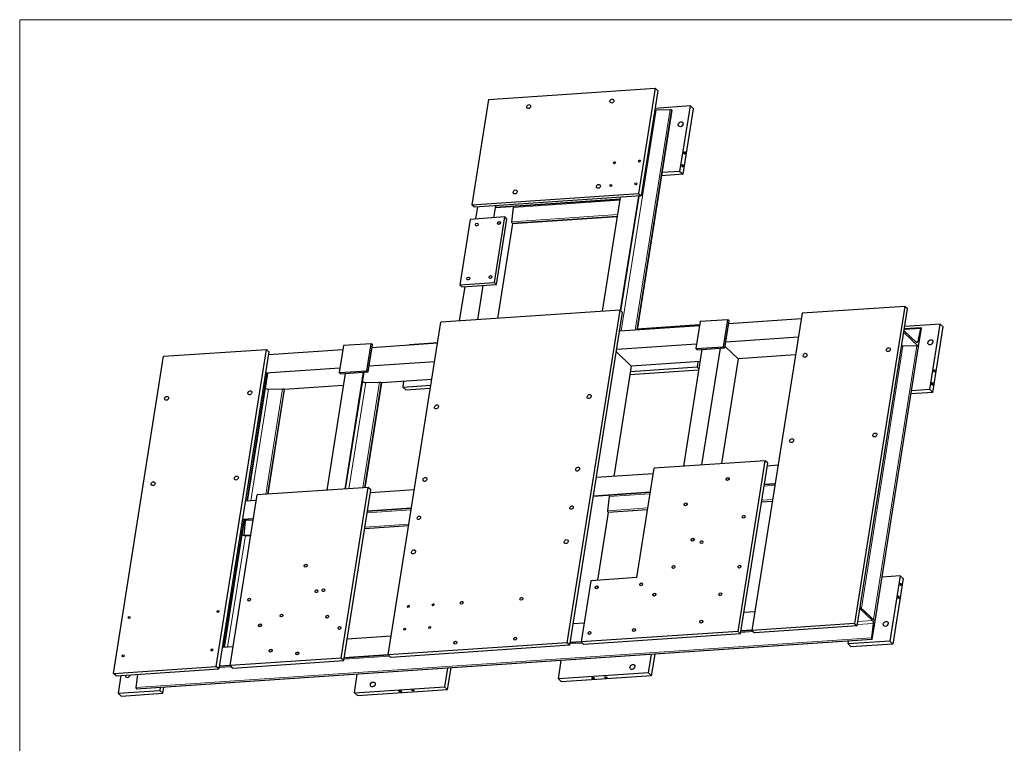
# Model space of a CAD drawing. Header units: millimetres. Extents: x -62 to 6744, y -106 to 4796.
# Tile 3 of 10: x 200 to 3341, y 2363 to 4672. Entities that reach past the tile are written whole.
import ezdxf

# ---------------------------------------------------------------- set-up
doc = ezdxf.new("R2010")
doc.units = ezdxf.units.MM
doc.layers.get('0').update_dxf_attribs({"color": 157, "lineweight": 0})

# ---------------------------------------------------------------- blocks, each defined once
blk = doc.blocks.new('a', base_point=(446, 2474.5))
at = {"color": 157, "linetype": 'Continuous', "lineweight": 30, "true_color": 0x44607b}
for p, q in [((1696, 4417.3), (2227.4, 4453.1)), ((2227.4, 4453.1), (2174.2, 4117.3)), ((2235.8, 4445.3), (2182.6, 4109.4)), ((2227.4, 4453.1), (2235.8, 4445.3)), ((1696, 4417.3), (1642.8, 4081.5)), ((2280.7, 4383.7), (2169.6, 3682)), ((2339.7, 4396.6), (2226.9, 4389)), ((2230.5, 4384.7), (2274.9, 4385.8)), ((2279.9, 4384.4), (2280.7, 4383.7)), ((2306.6, 4187.8), (2339.7, 4396.6)), ((2316.4, 4178.7), (2349.4, 4387.5)), ((2349.4, 4387.5), (2339.7, 4396.6)), ((2316.4, 4178.7), (2247.5, 4174.1)), ((2306.6, 4187.8), (2249.1, 4184)), ((2306.6, 4187.8), (2316.4, 4178.7)), ((1642.8, 4081.5), (2174.2, 4117.3)), ((2174.2, 4117.3), (2182.6, 4109.4)), ((2182.6, 4109.4), (1651.2, 4073.6)), ((1716.9, 4073.5), (2115.5, 4100.4)), ((1718.5, 4072.4), (2115.3, 4099.2)), ((2116.2, 4104.9), (2058.6, 3741.3)), ((2173.8, 4108.8), (2116.1, 3744.4)), ((2175.2, 4108.9), (2117.3, 3743.3)), ((1651.2, 4073.6), (1642.8, 4081.5)), ((1660.1, 4074.2), (1654, 4036)), ((1717.6, 4078.1), (1711.6, 4039.9)), ((1717.7, 4072.8), (1716.9, 4073.5)), ((1770.1, 4027.3), (1775.1, 4072.7)), ((1637, 4034.8), (1603.9, 3826.1)), ((1747.7, 4042.3), (1637, 4034.8)), ((1714.6, 3833.5), (1747.7, 4042.3)), ((1721.7, 3826.9), (1754.7, 4035.7)), ((1772.1, 4021.6), (1724.1, 3718.8)), ((1754.7, 4035.7), (1747.7, 4042.3)), ((1772.1, 4021.6), (1771.3, 4022.3)), ((1772.1, 4021.6), (2106.6, 4044.1)), ((1603.9, 3826.1), (1714.6, 3833.5)), ((1721.7, 3826.9), (1714.6, 3833.5)), ((1619.8, 3820), (1602.5, 3710.6)), ((1611, 3819.4), (1603.9, 3826.1)), ((1611, 3819.4), (1721.7, 3826.9)), ((1677.4, 3823.9), (1660.1, 3714.5)), ((2115.3, 3745.2), (1544, 3706.6)), ((1947.1, 2683.2), (2115.3, 3745.2)), ((2123.7, 3737.3), (2115.3, 3745.2)), ((3024.1, 3757), (2696.4, 3734.9)), ((3024.1, 3757), (2863.8, 2745)), ((2872.2, 2737.1), (3032.5, 3749.1)), ((3032.5, 3749.1), (3024.1, 3757)), ((1955.5, 2675.3), (2123.7, 3737.3)), ((2370.9, 3708.5), (2357.2, 3622.3)), ((2459.5, 3714.5), (2370.9, 3708.5)), ((2445.8, 3628.3), (2459.5, 3714.5)), ((2449.8, 3624.6), (2463.4, 3710.8)), ((2463.4, 3710.8), (2459.5, 3714.5)), ((2693.6, 3717.3), (2462, 3701.7)), ((2696.4, 3734.9), (2536.1, 2722.9)), ((1375.8, 2644.7), (1544, 3706.6)), ((2368.8, 3695.4), (2114.4, 3678.3)), ((2369.2, 3698.2), (2170, 3684.7)), ((3061, 3641.4), (3021.6, 3678.5)), ((3075.8, 3688.6), (3022.4, 3685)), ((3136.4, 3700.5), (3023.6, 3692.9)), ((3074.3, 3686.6), (3065.6, 3644.8)), ((3068, 3628.6), (3077.4, 3687.6)), ((3077.4, 3687.6), (3076.6, 3688.3)), ((3103.3, 3491.7), (3136.4, 3700.5)), ((3113, 3482.6), (3146.1, 3691.4)), ((3146.1, 3691.4), (3136.4, 3700.5)), ((2684.3, 3658.3), (2452.7, 3642.7)), ((3020.5, 3673.3), (3068, 3628.6)), ((659.3, 3597.6), (987, 3619.7)), ((826.7, 2607.6), (987, 3619.7)), ((987, 3619.7), (995.4, 3611.8)), ((1230.7, 3618.7), (993.9, 3602.7)), ((1232.7, 3631.8), (1219.1, 3545.6)), ((1321.3, 3637.8), (1232.7, 3631.8)), ((1307.7, 3551.6), (1321.3, 3637.8)), ((1311.6, 3547.8), (1325.3, 3634)), ((1325.3, 3634), (1321.3, 3637.8)), ((1533.3, 3639.1), (1323.9, 3625)), ((1443.7, 3635.8), (1443.3, 3633)), ((1443.7, 3635.8), (1533.8, 3641.8)), ((2359.5, 3636.4), (2105, 3619.3)), ((2376.7, 3619.6), (2317.7, 3246.9)), ((2357.2, 3622.3), (2445.8, 3628.3)), ((2361.2, 3618.6), (2357.2, 3622.3)), ((2361.2, 3618.6), (2449.8, 3624.6)), ((2434.3, 3623.5), (2375.3, 3250.8)), ((2449.8, 3624.6), (2445.8, 3628.3)), ((2450.5, 3629.1), (2492.3, 3589.7)), ((2929.3, 2752.6), (3068, 3628.6)), ((3062.3, 3630.7), (3017.9, 3629.6)), ((499, 2585.5), (659.3, 3597.6)), ((995.4, 3611.8), (835.1, 2599.7)), ((2103.8, 3611.5), (2151.3, 3566.7)), ((2370.7, 3581.5), (2151.3, 3566.7)), ((2492.3, 3589.7), (2439.3, 3255.2)), ((2675.4, 3602.1), (2492.3, 3589.7)), ((1221.3, 3559.7), (984.6, 3543.7)), ((1219.1, 3545.6), (1307.7, 3551.6)), ((1311.6, 3547.8), (1307.7, 3551.6)), ((1524, 3580.1), (1314.5, 3566)), ((2151.3, 3566.7), (2095.6, 3214.5)), ((2366.2, 3553.5), (2146.9, 3538.7)), ((2361, 3562.9), (2148.5, 3548.6)), ((2363.9, 3581.1), (2361, 3562.9)), ((2366.9, 3557.4), (2361, 3562.9)), ((989, 3544), (924.3, 3135.6)), ((990.2, 3542.4), (925.8, 3135.7)), ((989, 3544), (989.8, 3543.3)), ((1238.6, 3542.9), (1179.5, 3170.2)), ((1223.1, 3541.8), (1219.1, 3545.6)), ((1223.1, 3541.8), (1311.6, 3547.8)), ((1296.1, 3546.8), (1237.1, 3174.1)), ((1297.6, 3546.9), (1238.6, 3174.2)), ((1515.1, 3523.8), (1354.2, 3513)), ((983, 3497), (984, 3496)), ((1044.2, 3492.1), (991.2, 3157.5)), ((994, 3493.1), (1038.4, 3494.3)), ((1043.4, 3492.8), (1044.2, 3492.1)), ((1232.5, 3504.8), (1044.2, 3492.1)), ((1293, 3517.9), (1294, 3516.9)), ((1354.2, 3513), (1301.2, 3178.4)), ((1304, 3514), (1348.4, 3515.2)), ((1353.4, 3513.7), (1354.2, 3513)), ((1425, 3517.8), (1422.2, 3499.6)), ((1422.2, 3499.6), (1512.2, 3505.7)), ((1422.2, 3499.6), (1431.9, 3490.5)), ((1431.9, 3490.5), (1510.6, 3495.8)), ((3103.3, 3491.7), (3045.8, 3487.9)), ((3103.3, 3491.7), (3113, 3482.6)), ((3113, 3482.6), (3044.2, 3478)), ((2168.5, 2891.2), (2223.8, 3240.6)), ((2578.1, 3264.5), (2223.8, 3240.6)), ((2491.8, 2719.9), (2578.1, 3264.5)), ((2500.2, 2712), (2586.5, 3256.6)), ((2586.5, 3256.6), (2578.1, 3264.5)), ((2619.6, 3249.9), (2585, 3247.5)), ((2221, 3223), (2040.3, 3210.8)), ((1311.5, 3179.1), (957.2, 3155.2)), ((1225.3, 2634.5), (1311.5, 3179.1)), ((1319.9, 3171.2), (1311.5, 3179.1)), ((2610.1, 3189.7), (2575.5, 3187.3)), ((2610.2, 3190.9), (2575.7, 3188.5)), ((871, 2610.6), (957.2, 3155.2)), ((1233.7, 2626.6), (1319.9, 3171.2)), ((1459.3, 3171.6), (1318.5, 3162.1)), ((2211.5, 3162.8), (2030.8, 3150.6)), ((2211.7, 3164), (2031, 3151.8)), ((2080.3, 3150.3), (2075.3, 3105)), ((954.4, 3137.6), (919.9, 3135.3)), ((1449.8, 3111.4), (1308.9, 3101.9)), ((1450, 3112.6), (1309.1, 3103.1)), ((2601.3, 3134.6), (2566.8, 3132.3)), ((945.1, 3078.6), (910.6, 3076.3)), ((2077.3, 3099.3), (2043, 2882.7)), ((2076.5, 3100), (2077.3, 3099.3)), ((2202.8, 3107.7), (2077.3, 3099.3)), ((915, 3076.6), (850.3, 2668.1)), ((916.2, 3075), (851.8, 2668.2)), ((915, 3076.6), (915.8, 3075.8)), ((915.9, 3026.8), (920.9, 3072.2)), ((944.9, 3077.4), (916.1, 3075.4)), ((1441.1, 3056.4), (1300.2, 3046.9)), ((920, 3025.7), (936.8, 3026.1)), ((2168.5, 2891.2), (2022.3, 2881.3)), ((3009.2, 2897.2), (2951.6, 2893.3)), ((3009.2, 2897.2), (2976.1, 2688.4)), ((3018.9, 2888.1), (3009.2, 2897.2)), ((2022.3, 2881.3), (1991.4, 2686.2)), ((3018.9, 2888.1), (2985.8, 2679.3)), ((2929.3, 2752.6), (2881.8, 2797.4)), ((2545.6, 2782.4), (2511, 2780.1)), ((2881.2, 2791.7), (2920.6, 2754.6)), ((2000.8, 2745.7), (1966.3, 2743.4)), ((2863.8, 2745), (2536.1, 2722.9)), ((2872.2, 2737.1), (2544.5, 2715)), ((2863.8, 2745), (2872.2, 2737.1)), ((2923, 2744.7), (2918, 2699.3)), ((2920, 2693.6), (2929.3, 2752.6)), ((1385.3, 2704.2), (1244.4, 2694.7)), ((2491.8, 2719.9), (1991.4, 2686.2)), ((2500.2, 2712), (1999.8, 2678.3)), ((2500.2, 2712), (2491.8, 2719.9)), ((2536.8, 2722.3), (2501.5, 2719.9)), ((2536.2, 2723.4), (2501.7, 2721.1)), ((2536.1, 2722.9), (2544.5, 2715)), ((2920, 2693.6), (572.9, 2535.4)), ((1947.1, 2683.2), (1375.8, 2644.7)), ((1955.5, 2675.3), (1384.2, 2636.8)), ((1955.5, 2675.3), (1947.1, 2683.2)), ((1992.1, 2685.5), (1956.8, 2683.1)), ((1991.5, 2686.7), (1957, 2684.4)), ((1991.4, 2686.2), (1999.8, 2678.3)), ((2843.3, 2679.5), (2844.7, 2688.6)), ((2976.1, 2688.4), (2843.3, 2679.5)), ((2853, 2670.4), (2843.3, 2679.5)), ((2985.8, 2679.3), (2853, 2670.4)), ((2919.2, 2694.4), (2920, 2693.6)), ((2976.1, 2688.4), (2985.8, 2679.3)), ((880.4, 2670.1), (845.9, 2667.8)), ((1376.5, 2644), (1234.9, 2634.5)), ((1375.9, 2645.2), (1235.1, 2635.7)), ((1384.2, 2636.8), (1375.8, 2644.7)), ((2206.5, 2587.2), (2215.8, 2646.2)), ((2216.2, 2578), (2227.1, 2646.9)), ((499, 2585.5), (826.7, 2607.6)), ((835.1, 2599.7), (826.7, 2607.6)), ((871.7, 2610), (836.3, 2607.6)), ((871.1, 2611.1), (836.5, 2608.8)), ((1225.3, 2634.5), (871, 2610.6)), ((871, 2610.6), (879.4, 2602.7)), ((879.4, 2602.7), (1233.7, 2626.6)), ((1233.7, 2626.6), (1225.3, 2634.5)), ((1918.6, 2567.8), (1928, 2626.8)), ((507.4, 2577.6), (499, 2585.5)), ((507.4, 2577.6), (835.1, 2599.7)), ((522.8, 2578.7), (513.8, 2522.4)), ((575.4, 2582.2), (570.8, 2541.1)), ((1267.7, 2523.9), (1277, 2582.9)), ((1564.9, 2602.3), (1555.5, 2543.3)), ((1565.2, 2534.1), (1576.1, 2603)), ((2206.5, 2587.2), (1918.6, 2567.8)), ((2216.2, 2578), (1928.4, 2558.6)), ((2216.2, 2578), (2206.5, 2587.2)), ((1928.4, 2558.6), (1918.6, 2567.8)), ((513.8, 2522.4), (646.7, 2531.4)), ((523.6, 2513.3), (513.8, 2522.4)), ((523.6, 2513.3), (656.4, 2522.3)), ((572.1, 2536.1), (572.9, 2535.4)), ((648.1, 2540.5), (646.7, 2531.4)), ((646.7, 2531.4), (656.4, 2522.3)), ((656.4, 2522.3), (659.4, 2541.2)), ((1267.7, 2523.9), (1555.5, 2543.3)), ((1267.7, 2523.9), (1277.4, 2514.7)), ((1277.4, 2514.7), (1565.2, 2534.1)), ((1555.5, 2543.3), (1565.2, 2534.1))]:
    blk.add_line(p, q, dxfattribs=at)
at = {"color": 52, "linetype": 'Continuous', "lineweight": 0, "true_color": 0xdcdc00}
for p, q in [((2230.5, 4384.7), (2118.7, 3678.6)), ((2274.9, 4385.8), (2163.4, 3681.6)), ((2279.9, 4384.4), (2168.7, 3681.9)), ((1717.7, 4072.8), (2115.4, 4099.6)), ((1775.1, 4072.7), (2114.7, 4095.5)), ((2174.7, 4108.9), (2116.8, 3743.7)), ((2176.4, 4109), (2118.3, 3742.3)), ((1770.1, 4027.3), (2107.5, 4050)), ((1771.3, 4022.3), (2106.7, 4044.9)), ((3074.3, 3686.6), (3022, 3683.1)), ((3065.6, 3644.8), (3058, 3644.2)), ((2885.5, 2793.9), (3017.9, 3629.6)), ((2924, 2757.6), (3062.3, 3630.7)), ((2928.6, 2753.4), (3067.3, 3629.3)), ((989.8, 3543.3), (925.2, 3135.6)), ((1297, 3546.8), (1238, 3174.2)), ((984, 3496), (927, 3135.7)), ((994, 3493.1), (937.5, 3136.5)), ((1038.4, 3494.3), (985, 3157.1)), ((1043.4, 3492.8), (990.3, 3157.5)), ((1294, 3516.9), (1239.8, 3174.3)), ((1304, 3514), (1250.3, 3175)), ((1348.4, 3515.2), (1295, 3178)), ((1353.4, 3513.7), (1300.3, 3178.4)), ((2609.5, 3186), (2574.9, 3183.7)), ((2610.1, 3190.1), (2575.6, 3187.7)), ((2211.5, 3163.2), (2030.9, 3151)), ((2210.9, 3159.1), (2080.3, 3150.3)), ((1449.8, 3111.8), (1309, 3102.4)), ((2203.7, 3113.6), (2075.3, 3105)), ((2601.5, 3135.4), (2566.9, 3133.1)), ((2602.3, 3140.5), (2567.7, 3138.2)), ((1449.2, 3107.8), (1308.4, 3098.3)), ((2202.9, 3108.5), (2076.5, 3100)), ((915.8, 3075.8), (851.2, 2668.2)), ((945, 3077.8), (915.8, 3075.8)), ((944.3, 3073.8), (920.9, 3072.2)), ((1441.2, 3057.2), (1300.3, 3047.7)), ((1442, 3062.3), (1301.2, 3052.8)), ((910, 3028.6), (852.9, 2668.3)), ((920, 3025.7), (863.5, 2669)), ((937.1, 3028.2), (915.9, 3026.8)), ((2881.2, 2791.7), (2880.9, 2791.7)), ((2923, 2744.7), (2872.9, 2741.3)), ((2920.6, 2754.6), (2874.5, 2751.5)), ((2540.4, 2718.9), (2500.9, 2716.2)), ((2536.4, 2722.6), (2501.5, 2720.3)), ((2918, 2699.3), (570.8, 2541.1)), ((2919.2, 2694.4), (572.1, 2536.1)), ((1995.7, 2682.2), (1956.2, 2679.5)), ((1991.7, 2685.9), (1956.8, 2683.6)), ((1380.1, 2640.7), (1234.3, 2630.8)), ((1376.1, 2644.4), (1235, 2634.9)), ((871.2, 2610.4), (836.4, 2608)), ((875.2, 2606.6), (835.8, 2604))]:
    blk.add_line(p, q, dxfattribs=at)
at = {"color": 157, "linetype": 'Continuous', "lineweight": 30, "true_color": 0x44607b}
for centre, major_axis, ratio in [((1823.8, 4394.5), (-4.8, -5.1), 0.795359), ((2089.5, 4412.4), (-4.8, -5.1), 0.795359), ((2308.6, 4338.4), (-6, -6.37), 0.795359), ((2321.6, 4246.8), (-0.29, 4.24), 0.460377), ((2097.8, 4215.4), (-2.31, -2.46), 0.795359), ((2177.5, 4220.8), (-2.31, -2.46), 0.795359), ((2315.1, 4206), (-0.29, 4.24), 0.460377), ((2046.4, 4140.1), (-4.8, -5.1), 0.795359), ((2166, 4148.2), (-2.31, -2.46), 0.795359), ((1780.7, 4122.2), (-4.8, -5.1), 0.795359), ((2086.3, 4142.8), (-2.31, -2.46), 0.795359), ((1658.4, 4018.3), (-3.51, -3.73), 0.795359), ((1729.3, 4023.1), (-3.51, -3.73), 0.795359), ((1631.1, 3845.9), (-3.51, -3.73), 0.795359), ((1702, 3850.7), (-3.51, -3.73), 0.795359), ((3105.3, 3642.3), (-6, -6.37), 0.795359), ((2971.6, 3618.8), (-4.8, -5.1), 0.795359), ((2705.8, 3600.9), (-4.8, -5.1), 0.795359), ((3118.3, 3550.7), (-0.29, 4.24), 0.460377), ((934.4, 3481.4), (-4.8, -5.1), 0.795359), ((3111.8, 3509.9), (-0.29, 4.24), 0.460377), ((668.7, 3463.5), (-4.8, -5.1), 0.795359), ((2016.8, 3469.1), (-4.8, -5.1), 0.795359), ((1529.7, 3436.3), (-4.8, -5.1), 0.795359), ((2662.7, 3328.6), (-4.8, -5.1), 0.795359), ((2928.4, 3346.5), (-4.8, -5.1), 0.795359), ((1980.2, 3237.7), (-4.8, -5.1), 0.795359), ((891.3, 3209.1), (-4.8, -5.1), 0.795359), ((1493, 3204.8), (-4.8, -5.1), 0.795359), ((2458.7, 3206.4), (-3.51, -3.73), 0.795359), ((625.6, 3191.2), (-4.8, -5.1), 0.795359), ((1960.8, 3115.1), (-4.11, -4.37), 0.795359), ((2324.5, 3125.5), (-3.51, -3.73), 0.795359), ((1473.6, 3082.3), (-4.11, -4.37), 0.795359), ((2509.7, 3085.4), (-3.51, -3.73), 0.795359), ((2347, 3012.6), (-3.51, -3.73), 0.795359), ((1943.5, 3006.2), (-4.8, -5.1), 0.795359), ((2375.4, 3004.5), (-3.51, -3.73), 0.795359), ((1456.4, 2973.4), (-4.8, -5.1), 0.795359), ((1112.7, 2929.4), (-3.51, -3.73), 0.795359), ((2286, 2924.9), (-3.51, -3.73), 0.795359), ((2496.4, 2926.2), (-3.51, -3.73), 0.795359), ((2040.9, 2860.1), (-3.51, -3.73), 0.795359), ((2182.6, 2869.7), (-3.51, -3.73), 0.795359), ((3010.4, 2870), (-0.29, 4.24), 0.460377), ((1146.9, 2848.1), (-3.51, -3.73), 0.795359), ((1169.3, 2851.2), (-3.51, -3.73), 0.795359), ((1800.7, 2823.7), (-3.51, -3.73), 0.795359), ((2225, 2837.2), (-3.51, -3.73), 0.795359), ((2435.5, 2838.4), (-3.51, -3.73), 0.795359), ((3004, 2829.1), (-0.29, 4.24), 0.460377), ((932.3, 2820.7), (-3.51, -3.73), 0.795359), ((1439.8, 2799.4), (-2.31, -2.46), 0.795359), ((1519.5, 2804.8), (-2.31, -2.46), 0.795359), ((1610.3, 2810.9), (-3.51, -3.73), 0.795359), ((549.2, 2764), (-2.31, -2.46), 0.795359), ((832.6, 2783.1), (-2.31, -2.46), 0.795359), ((1035.1, 2770.3), (-3.51, -3.73), 0.795359), ((1181.1, 2766.8), (-3.51, -3.73), 0.795359), ((966.6, 2739.4), (-3.51, -3.73), 0.795359), ((1220.2, 2730.2), (-3.51, -3.73), 0.795359), ((1508, 2732.1), (-2.31, -2.46), 0.795359), ((2374.5, 2750.7), (-3.51, -3.73), 0.795359), ((2963, 2743.7), (-6, -6.37), 0.795359), ((1428.3, 2726.8), (-2.31, -2.46), 0.795359), ((1780.6, 2696.6), (-3.51, -3.73), 0.795359), ((2017.9, 2714.9), (-3.51, -3.73), 0.795359), ((2159.6, 2724.4), (-3.51, -3.73), 0.795359), ((1590.2, 2683.8), (-3.51, -3.73), 0.795359), ((529.8, 2641.5), (-2.31, -2.46), 0.795359), ((813.2, 2660.6), (-2.31, -2.46), 0.795359), ((1000.8, 2658.1), (-3.51, -3.73), 0.795359), ((1086, 2649.3), (-3.51, -3.73), 0.795359), ((2154.7, 2606.1), (-6, -6.37), 0.795359), ((1326.6, 2550.3), (-6, -6.37), 0.795359), ((2029.8, 2570.4), (4.2, -0.66), 0.394281), ((2069.6, 2573), (4.2, -0.66), 0.394281), ((1414.2, 2528.9), (4.2, -0.66), 0.394281), ((1454.1, 2531.5), (4.2, -0.66), 0.394281)]:
    blk.add_ellipse(centre, major_axis=major_axis, ratio=ratio, dxfattribs=at)
for centre, major_axis, ratio, start_param, end_param in [((2227.6, 4388), (7.9, -1.25), 0.394281, 4.605524, 5.14983), ((1771.5, 4075.3), (-0.54, 7.98), 0.460377, 4.339432, 4.796794), ((3076, 3684.6), (-0.27, 3.99), 0.460377, 5.822962, 7.306492), ((3063.7, 3629), (3.95, -0.63), 0.394281, 0.524707, 2.008237), ((991.1, 3496.5), (7.9, -1.25), 0.394281, 3.6663, 5.14983), ((1301.1, 3517.4), (7.9, -1.25), 0.394281, 3.6663, 5.14983), ((2077.1, 3103.6), (-0.27, 3.99), 0.460377, 1.197839, 2.681369), ((917.1, 3029), (7.9, -1.25), 0.394281, 3.6663, 5.14983), ((917.7, 3025.5), (-0.27, 3.99), 0.460377, 1.197839, 1.395259), ((2919.8, 2698), (-0.27, 3.99), 0.460377, 1.197839, 2.681369), ((545, 2580.7), (-6, -6.37), 0.795359, 5.48168, 6.991401), ((545, 2580.7), (-6, -6.37), 0.795359, 0.708216, 2.217937), ((572.7, 2539.8), (-0.27, 3.99), 0.460377, 1.197839, 2.681369)]:
    blk.add_ellipse(centre, major_axis=major_axis, ratio=ratio, start_param=start_param, end_param=end_param, dxfattribs=at)
at = {"color": 157, "linetype": 'Continuous', "lineweight": 30, "true_color": 0x44607b, "extrusion": (0, 0, -1)}
for centre, major_axis, ratio, start_param, end_param in [((2276.4, 4384.1), (-3.95, 0.63), 0.394281, 1.133355, 2.616885), ((2318.3, 4329.3), (6, 6.37), 0.795359, 4.421756, 5.003022), ((1718.3, 4076.4), (0.27, -3.99), 0.460377, 0, 0.460224), ((1771.9, 4026), (0.27, -3.99), 0.460377, 0.460224, 1.943754), ((3022.8, 3685.7), (0.54, -7.98), 0.460377, 0.460224, 0.539722), ((3062.2, 3648.7), (0.54, -7.98), 0.460377, 5.259879, 6.743409), ((3015, 3632.9), (-7.9, 1.25), 0.394281, 4.274948, 4.819254), ((3115, 3633.1), (6, 6.37), 0.795359, 4.421756, 5.003022), ((986.2, 3543.1), (-3.95, 0.63), 0.394281, 2.616885, 3.141593), ((1039.9, 3492.6), (-3.95, 0.63), 0.394281, 1.133355, 2.616885), ((1349.9, 3513.5), (-3.95, 0.63), 0.394281, 1.133355, 2.616885), ((2076.7, 3153), (0.54, -7.98), 0.460377, 4.627983, 5.085346), ((912.2, 3075.6), (-3.95, 0.63), 0.394281, 2.616885, 3.141593), ((917.3, 3074.9), (0.54, -7.98), 0.460377, 4.627983, 5.085346), ((2880.1, 2784.4), (0.54, -7.98), 0.460377, 3.522318, 3.601816), ((2919.4, 2747.4), (0.54, -7.98), 0.460377, 3.601816, 5.085346), ((2972.7, 2734.5), (6, 6.37), 0.795359, 4.421756, 5.003022), ((554.7, 2571.5), (6, 6.37), 0.795359, 4.421756, 5.003022), ((2164.5, 2597), (6, 6.37), 0.795359, 4.421756, 5.003022), ((1336.3, 2541.2), (6, 6.37), 0.795359, 4.421756, 5.003022)]:
    blk.add_ellipse(centre, major_axis=major_axis, ratio=ratio, start_param=start_param, end_param=end_param, dxfattribs=at)
blk = doc.blocks.new('FORMAT')
at = {"color": 157, "linetype": 'Continuous', "lineweight": 0, "true_color": 0x44607b}
for p, q in [((6640, 4672), (200, 4672)), ((200, 4672), (200, 80))]:
    blk.add_line(p, q, dxfattribs=at)

msp = doc.modelspace()

# ---------------------------------------------------------------- block references
at = {"color": 176, "linetype": 'Continuous', "lineweight": 0, "true_color": 0x000080}
for name, p in [('FORMAT', (0, 0)), ('a', (446, 2474.5))]:
    msp.add_blockref(name, p, dxfattribs=at)

doc.saveas('drawing.dxf')
